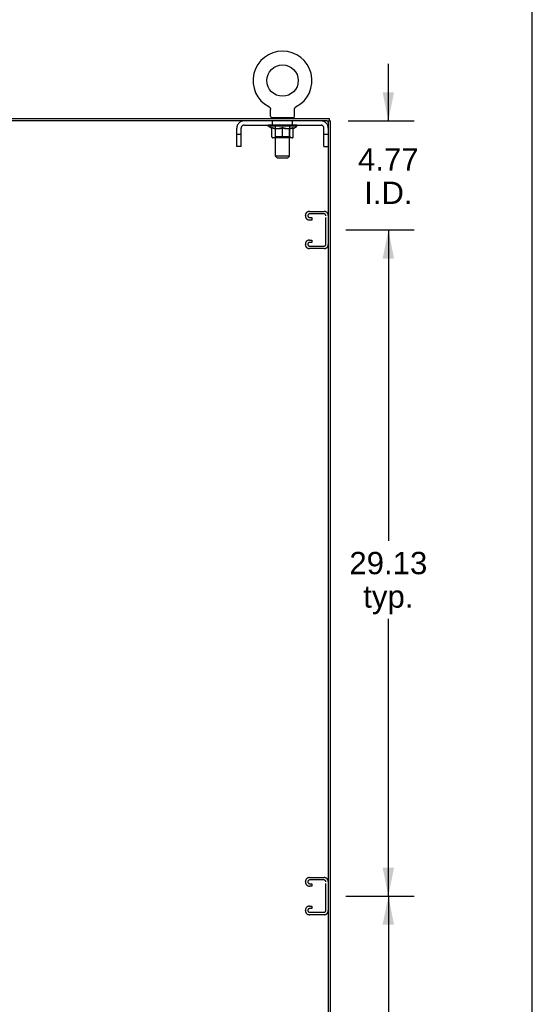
# Model space of a CAD drawing. Header units: inches. Extents: x 0 to 212, y 0 to 138.
# Tile 17 of 17: x 190 to 212, y 43 to 86. Entities that reach past the tile are written whole.
import ezdxf

# ---------------------------------------------------------------- set-up
doc = ezdxf.new("R2010")
doc.units = ezdxf.units.IN
doc.header["$LTSCALE"] = 11.6875
doc.header["$MEASUREMENT"] = 0
doc.linetypes.add('HIDDEN', pattern=[0.2, 0.1, -0.1])
doc.layers.get('0').update_dxf_attribs({"linetype": 'CONTINUOUS'})
for name, color, linetype in [('02___PRT_ALL_AXES', 7, 'CONTINUOUS'), ('DEFAULT_2', 8, 'HIDDEN'), ('DIMENSIONS', 7, 'CONTINUOUS')]:
    doc.layers.add(name, color=color, linetype=linetype)
doc.styles.get("Standard").update_dxf_attribs({"font": 'arial.ttf'})
doc.dimstyles.new('DIMSTYLE_1', dxfattribs={"dimtxt": 0.975, "dimasz": 1.25, "dimexe": 0.09, "dimexo": 0.07, "dimgap": 0.039, "dimtad": 0, "dimtih": 1, "dimtoh": 1, "dimzin": 4, "dimdsep": 46, "dimtxsty": 'Standard', "dimblk": '_FILLED', "dimblk1": '_FILLED', "dimblk2": '_FILLED', "dimcen": 0.09, "dimazin": 1, "dimtfac": 1, "dimtdec": 3, "dimtofl": 0, "dimtmove": 0, "dimatfit": 3, "dimldrblk": '_FILLED', "dimfxl": 1, "dimtolj": 1, "dimtzin": 4, "dimarcsym": 0})

# ---------------------------------------------------------------- blocks, each defined once
blk = doc.blocks.new('_FILLED')
at = {"color": 0, "linetype": 'ByBlock'}
blk.add_solid([(0, 0), (-1, 0.2), (-1, -0.2)], dxfattribs=at)
blk = doc.blocks.new('*D6')
at = {"layer": 'DIMENSIONS', "color": 2, "linetype": 'Continuous'}
for p, q in [((204.352, 47.782), (207.332, 47.782)), ((206.207, 47.782), (206.207, 34.194)), ((206.207, 18.657), (206.207, 30.782)), ((204.352, 18.657), (207.332, 18.657))]:
    blk.add_line(p, q, dxfattribs=at)
at = {"layer": 'DIMENSIONS', "color": 2, "linetype": 'Continuous', "xscale": 1.25, "yscale": 1.25, "zscale": 1.25}
for p, rotation in [((206.207, 47.782), 90), ((206.207, 18.657), 270)]:
    blk.add_blockref('_FILLED', p, dxfattribs=dict(at, rotation=rotation))
at = {"layer": 'DIMENSIONS', "color": 2, "linetype": 'Continuous', "insert": (206.207, 33.707), "char_height": 0.975, "width": 3.40706, "attachment_point": 2, "line_spacing_factor": 0.9}
blk.add_mtext('29.13\\Ptyp.', dxfattribs=at)
blk = doc.blocks.new('*D7')
at = {"layer": 'DIMENSIONS', "color": 2, "linetype": 'Continuous'}
for p, q in [((204.352, 76.907), (207.332, 76.907)), ((206.207, 76.907), (206.207, 63.319)), ((206.207, 47.782), (206.207, 59.907)), ((204.352, 47.782), (207.332, 47.782))]:
    blk.add_line(p, q, dxfattribs=at)
at = {"layer": 'DIMENSIONS', "color": 2, "linetype": 'Continuous', "xscale": 1.25, "yscale": 1.25, "zscale": 1.25}
for p, rotation in [((206.207, 76.907), 90), ((206.207, 47.782), 270)]:
    blk.add_blockref('_FILLED', p, dxfattribs=dict(at, rotation=rotation))
at = {"layer": 'DIMENSIONS', "color": 2, "linetype": 'Continuous', "insert": (206.207, 62.832), "char_height": 0.975, "width": 3.40706, "attachment_point": 2, "line_spacing_factor": 0.9}
blk.add_mtext('29.13\\Ptyp.', dxfattribs=at)
blk = doc.blocks.new('*D8')
at = {"layer": 'DIMENSIONS', "color": 2, "linetype": 'Continuous'}
for p, q in [((206.207, 81.678), (206.207, 84.178)), ((204.448, 81.678), (207.332, 81.678)), ((204.352, 76.907), (207.332, 76.907)), ((206.207, 76.907), (206.207, 74.407))]:
    blk.add_line(p, q, dxfattribs=at)
at = {"layer": 'DIMENSIONS', "color": 2, "linetype": 'Continuous', "xscale": 1.25, "yscale": 1.25, "zscale": 1.25}
for p, rotation in [((206.207, 81.678), 270), ((206.207, 76.907), 90)]:
    blk.add_blockref('_FILLED', p, dxfattribs=dict(at, rotation=rotation))
at = {"layer": 'DIMENSIONS', "color": 2, "linetype": 'Continuous', "insert": (206.207, 80.483), "char_height": 0.975, "width": 2.64954, "attachment_point": 2, "line_spacing_factor": 0.9}
blk.add_mtext('4.77\\PI.D.', dxfattribs=at)

msp = doc.modelspace()

# ---------------------------------------------------------------- linework, layer by layer
at = {"color": 7, "linetype": 'Continuous'}
for p, q in [((212.5, 0), (212.5, 137.5)), ((200.981, 82.301), (200.981, 82.301)), ((200.981, 82.301), (200.986, 82.298)), ((200.984, 82.299), (200.982, 82.3)), ((200.986, 82.298), (200.99, 82.295)), ((200.99, 82.295), (200.994, 82.293)), ((200.994, 82.293), (200.999, 82.29)), ((200.999, 82.29), (201.003, 82.286)), ((201.003, 82.286), (201.007, 82.283)), ((201.007, 82.283), (201.011, 82.28)), ((201.011, 82.28), (201.015, 82.276)), ((201.015, 82.276), (201.018, 82.272)), ((201.018, 82.272), (201.022, 82.268)), ((201.022, 82.269), (201.025, 82.264)), ((201.025, 82.265), (201.029, 82.26)), ((201.028, 82.26), (201.032, 82.256)), ((201.032, 82.256), (201.035, 82.252)), ((201.034, 82.252), (201.037, 82.247)), ((201.037, 82.247), (201.04, 82.243)), ((201.04, 82.243), (201.042, 82.238)), ((201.042, 82.238), (201.045, 82.234)), ((201.045, 82.234), (201.047, 82.229)), ((201.047, 82.229), (201.049, 82.224)), ((202.113, 82.224), (202.115, 82.229)), ((202.115, 82.229), (202.117, 82.234)), ((202.117, 82.234), (202.119, 82.238)), ((202.119, 82.238), (202.122, 82.243)), ((202.122, 82.243), (202.124, 82.247)), ((202.124, 82.247), (202.127, 82.252)), ((202.127, 82.252), (202.13, 82.256)), ((202.13, 82.256), (202.133, 82.26)), ((202.133, 82.26), (202.136, 82.265)), ((202.136, 82.264), (202.14, 82.269)), ((202.14, 82.268), (202.143, 82.272)), ((202.143, 82.272), (202.147, 82.276)), ((202.147, 82.276), (202.151, 82.28)), ((202.151, 82.28), (202.155, 82.283)), ((202.155, 82.283), (202.159, 82.286)), ((202.159, 82.286), (202.163, 82.29)), ((202.163, 82.29), (202.167, 82.293)), ((202.167, 82.293), (202.172, 82.295)), ((202.171, 82.295), (202.176, 82.298)), ((202.172, 82.295), (202.173, 82.296)), ((202.176, 82.298), (202.18, 82.301)), ((202.179, 82.3), (202.177, 82.299)), ((201.049, 82.224), (201.05, 82.219)), ((201.05, 82.219), (201.052, 82.214)), ((201.052, 82.214), (201.053, 82.209)), ((201.053, 82.209), (201.055, 82.204)), ((201.055, 82.204), (201.056, 82.199)), ((201.056, 82.199), (201.056, 82.194)), ((201.058, 82.178), (201.058, 82.173)), ((201.058, 81.881), (201.058, 82.173)), ((201.081, 81.812), (201.081, 81.782)), ((202.081, 81.812), (201.081, 81.812)), ((202.081, 81.812), (202.081, 81.782)), ((202.104, 82.183), (202.105, 82.188)), ((202.104, 81.881), (202.104, 82.173)), ((202.105, 82.194), (202.106, 82.199)), ((202.105, 82.188), (202.105, 82.194)), ((202.106, 82.199), (202.107, 82.204)), ((202.107, 82.204), (202.108, 82.209)), ((202.108, 82.209), (202.11, 82.214)), ((202.11, 82.214), (202.111, 82.219)), ((202.111, 82.219), (202.113, 82.224)), ((203.518, 81.678), (203.685, 81.678)), ((203.581, 81.615), (203.581, 81.678)), ((203.633, 81.678), (203.633, 81.782))]:
    msp.add_line(p, q, dxfattribs=at)
at = {"color": 3, "linetype": 'Continuous'}
for p, q in [((167.737, 81.782), (203.633, 81.782)), ((203.518, 81.678), (167.849, 81.678)), ((203.581, 81.615), (203.581, 9.948)), ((203.685, 9.886), (203.685, 81.678))]:
    msp.add_line(p, q, dxfattribs=at)
at = {"color": 7, "linetype": 'Continuous'}
for points in [[(201.056, 82.194), (201.057, 82.188), (201.057, 82.183)], [(201.057, 82.188), (201.057, 82.183), (201.058, 82.178)], [(202.104, 82.173), (202.104, 82.178), (202.104, 82.183)], [(202.104, 82.173), (202.104, 82.178), (202.104, 82.183)]]:
    msp.add_lwpolyline(points, dxfattribs=at)
msp.add_circle((201.581, 83.44), 0.688, dxfattribs=at)
for centre, radius, start, end in [((201.581, 83.44), 1.288, 297.7005, 242.2995), ((201.127, 81.881), 0.069, 180, 270), ((202.035, 81.881), 0.069, 270, 360)]:
    msp.add_arc(centre, radius, start, end, dxfattribs=at)
at = {"color": 3, "linetype": 'Continuous'}
msp.add_arc((203.518, 81.615), 0.0625, 0, 90, dxfattribs=at)
at = {"layer": '02___PRT_ALL_AXES', "color": 8, "linetype": 'HIDDEN'}
for p, q in [((201.143, 81.491), (201.143, 81.678)), ((202.018, 81.678), (201.143, 81.678)), ((202.018, 81.491), (201.143, 81.491)), ((202.018, 81.491), (202.018, 81.678))]:
    msp.add_line(p, q, dxfattribs=at)
at = {"layer": 'DEFAULT_2', "color": 8, "linetype": 'HIDDEN'}
for p, q in [((200.989, 82.296), (200.99, 82.295)), ((202.18, 82.301), (202.181, 82.301)), ((202.181, 82.301), (202.18, 82.301)), ((201.268, 81.812), (201.268, 81.782)), ((201.893, 81.812), (201.893, 81.782)), ((199.898, 81.491), (203.264, 81.491)), ((200.948, 81.45), (200.948, 81.497)), ((202.214, 81.45), (200.948, 81.45)), ((201.107, 81.339), (200.948, 81.45)), ((200.957, 81.49), (200.957, 81.497)), ((200.966, 81.487), (200.966, 81.49)), ((200.966, 81.487), (202.196, 81.487)), ((200.975, 81.487), (200.975, 81.49)), ((200.976, 81.487), (200.976, 81.49)), ((200.986, 81.49), (200.986, 81.497)), ((201.002, 81.487), (201.002, 81.49)), ((201.004, 81.487), (201.004, 81.49)), ((201.032, 81.49), (201.032, 81.497)), ((201.047, 81.487), (201.047, 81.49)), ((201.05, 81.487), (201.05, 81.49)), ((201.254, 81.49), (201.053, 81.49)), ((201.096, 81.49), (201.096, 81.497)), ((201.097, 81.487), (201.097, 81.49)), ((201.098, 81.487), (201.098, 81.49)), ((201.101, 81.487), (201.101, 81.49)), ((201.108, 81.487), (201.108, 81.49)), ((201.108, 81.487), (201.108, 81.49)), ((201.111, 81.487), (201.111, 81.49)), ((201.115, 81.487), (201.115, 81.491)), ((201.117, 80.976), (201.117, 81.382)), ((201.119, 81.487), (201.119, 81.49)), ((201.133, 81.487), (201.133, 81.49)), ((201.151, 81.487), (201.151, 81.49)), ((201.152, 81.487), (201.152, 81.493)), ((201.172, 81.487), (201.172, 81.49)), ((201.172, 81.487), (201.172, 81.49)), ((201.174, 81.49), (201.174, 81.497)), ((201.183, 81.487), (201.183, 81.49)), ((201.188, 81.487), (201.188, 81.49)), ((201.197, 81.487), (201.197, 81.49)), ((201.208, 81.487), (201.208, 81.494)), ((201.224, 81.487), (201.224, 81.49)), ((201.227, 81.487), (201.227, 81.49)), ((201.254, 81.487), (201.254, 81.49)), ((201.321, 81.49), (201.259, 81.49)), ((201.264, 81.49), (201.264, 81.497)), ((201.268, 80.978), (201.268, 81.447)), ((201.271, 81.487), (201.271, 81.49)), ((201.276, 81.487), (201.276, 81.49)), ((201.281, 80.131), (201.281, 81.777)), ((201.282, 81.487), (201.282, 81.495)), ((201.286, 81.487), (201.286, 81.49)), ((201.297, 81.487), (201.297, 81.49)), ((201.321, 81.487), (201.321, 81.49)), ((201.396, 81.49), (201.337, 81.49)), ((201.357, 81.487), (201.357, 81.49)), ((201.364, 81.49), (201.364, 81.497)), ((201.368, 81.487), (201.368, 81.49)), ((201.37, 81.487), (201.37, 81.496)), ((201.373, 81.487), (201.373, 81.49)), ((201.38, 81.487), (201.38, 81.49)), ((201.396, 81.487), (201.396, 81.49)), ((201.476, 81.49), (201.422, 81.49)), ((201.435, 81.487), (201.435, 81.49)), ((201.466, 81.49), (201.544, 81.495)), ((201.471, 81.49), (201.471, 81.497)), ((201.471, 81.49), (201.471, 81.497)), ((201.471, 81.497), (201.471, 81.497)), ((201.471, 81.487), (201.471, 81.49)), ((201.475, 81.487), (201.475, 81.49)), ((201.476, 81.487), (201.476, 81.49)), ((201.477, 81.487), (201.477, 81.49)), ((201.512, 81.49), (201.576, 81.49)), ((201.517, 81.487), (201.517, 81.49)), ((201.523, 81.49), (201.523, 81.493)), ((201.544, 81.49), (201.544, 81.495)), ((201.56, 81.487), (201.56, 81.49)), ((201.578, 81.49), (201.578, 81.49)), ((201.578, 81.487), (201.578, 81.49)), ((201.578, 81.487), (201.578, 81.49)), ((201.581, 81.49), (201.581, 81.497)), ((201.581, 81.497), (201.695, 81.49)), ((201.581, 80.939), (201.581, 81.382)), ((201.583, 81.487), (201.583, 81.49)), ((201.583, 81.487), (201.583, 81.49)), ((201.583, 81.49), (201.583, 81.49)), ((201.602, 81.487), (201.602, 81.49)), ((201.602, 81.49), (201.65, 81.49)), ((201.644, 81.487), (201.644, 81.49)), ((201.685, 81.487), (201.685, 81.49)), ((201.685, 81.487), (201.685, 81.49)), ((201.685, 81.49), (201.74, 81.49)), ((201.686, 81.487), (201.686, 81.49)), ((201.69, 81.49), (201.69, 81.497)), ((201.69, 81.497), (201.691, 81.497)), ((201.69, 81.487), (201.69, 81.49)), ((201.691, 81.49), (201.691, 81.497)), ((201.727, 81.487), (201.727, 81.49)), ((201.766, 81.487), (201.766, 81.49)), ((201.766, 81.49), (201.825, 81.49)), ((201.781, 81.487), (201.781, 81.49)), ((201.789, 81.487), (201.789, 81.49)), ((201.791, 81.487), (201.791, 81.496)), ((201.794, 81.487), (201.794, 81.49)), ((201.797, 81.49), (201.797, 81.497)), ((201.805, 81.487), (201.805, 81.49)), ((201.841, 81.487), (201.841, 81.49)), ((201.841, 81.49), (201.903, 81.49)), ((201.865, 81.487), (201.865, 81.49)), ((201.876, 81.487), (201.876, 81.49)), ((201.88, 81.487), (201.88, 81.495)), ((201.881, 80.131), (201.881, 81.777)), ((201.886, 81.487), (201.886, 81.49)), ((201.891, 81.487), (201.891, 81.49)), ((201.894, 80.978), (201.894, 81.447)), ((201.897, 81.49), (201.897, 81.497)), ((201.908, 81.487), (201.908, 81.49)), ((201.908, 81.49), (202.109, 81.49)), ((201.935, 81.487), (201.935, 81.49)), ((201.938, 81.487), (201.938, 81.49)), ((201.953, 81.487), (201.953, 81.494)), ((201.965, 81.487), (201.965, 81.49)), ((201.974, 81.487), (201.974, 81.49)), ((201.978, 81.487), (201.978, 81.49)), ((201.988, 81.49), (201.988, 81.497)), ((201.989, 81.487), (201.989, 81.49)), ((201.989, 81.487), (201.989, 81.49)), ((202.01, 81.487), (202.01, 81.493)), ((202.01, 81.487), (202.01, 81.49)), ((202.028, 81.487), (202.028, 81.49)), ((202.042, 81.487), (202.042, 81.49)), ((202.044, 80.976), (202.044, 81.382)), ((202.047, 81.487), (202.047, 81.491)), ((202.05, 81.487), (202.05, 81.49)), ((202.054, 81.487), (202.054, 81.49)), ((202.054, 81.487), (202.054, 81.49)), ((202.055, 81.339), (202.214, 81.45)), ((202.061, 81.487), (202.061, 81.49)), ((202.064, 81.487), (202.064, 81.49)), ((202.065, 81.487), (202.065, 81.49)), ((202.066, 81.49), (202.066, 81.497)), ((202.112, 81.487), (202.112, 81.49)), ((202.115, 81.487), (202.115, 81.49)), ((202.129, 81.49), (202.129, 81.497)), ((202.158, 81.487), (202.158, 81.49)), ((202.16, 81.487), (202.16, 81.49)), ((202.176, 81.49), (202.176, 81.497)), ((202.186, 81.487), (202.186, 81.49)), ((202.187, 81.487), (202.187, 81.49)), ((202.196, 81.487), (202.196, 81.49)), ((202.204, 81.49), (202.204, 81.497)), ((202.214, 81.45), (202.214, 81.497)), ((199.581, 80.553), (199.581, 81.361)), ((199.768, 81.083), (199.581, 81.083)), ((199.768, 80.553), (199.768, 81.361)), ((201.107, 81.339), (201.117, 81.339)), ((202.007, 80.939), (201.154, 80.939)), ((201.268, 80.978), (201.228, 80.939)), ((201.26, 81.339), (201.44, 81.339)), ((201.894, 80.978), (201.268, 80.978)), ((201.722, 81.339), (201.902, 81.339)), ((201.894, 80.978), (201.933, 80.939)), ((202.044, 81.339), (202.055, 81.339)), ((203.394, 80.553), (203.394, 81.361)), ((203.581, 81.083), (203.394, 81.083)), ((199.768, 80.553), (199.581, 80.553)), ((203.394, 80.553), (203.581, 80.553)), ((201.881, 80.131), (201.281, 80.131)), ((201.35, 80.062), (201.281, 80.131)), ((201.812, 80.062), (201.881, 80.131)), ((201.35, 80.062), (201.812, 80.062)), ((202.581, 77.524), (202.581, 77.539)), ((202.761, 77.719), (203.401, 77.719)), ((203.387, 77.615), (202.775, 77.615)), ((203.477, 76.288), (203.477, 77.525)), ((202.862, 77.344), (202.761, 77.344)), ((202.775, 77.448), (202.862, 77.448)), ((202.862, 77.448), (202.862, 77.344)), ((202.581, 76.274), (202.581, 76.289)), ((202.761, 76.469), (202.862, 76.469)), ((202.862, 76.365), (202.775, 76.365)), ((202.862, 76.469), (202.862, 76.365)), ((203.401, 76.094), (202.761, 76.094)), ((202.775, 76.198), (203.387, 76.198)), ((202.581, 48.399), (202.581, 48.414)), ((202.761, 48.594), (203.401, 48.594)), ((202.862, 48.219), (202.761, 48.219)), ((203.387, 48.49), (202.775, 48.49)), ((202.775, 48.323), (202.862, 48.323)), ((202.862, 48.323), (202.862, 48.219)), ((203.477, 47.163), (203.477, 48.4)), ((202.581, 47.149), (202.581, 47.164)), ((202.761, 47.344), (202.862, 47.344)), ((203.401, 46.969), (202.761, 46.969)), ((202.862, 47.24), (202.775, 47.24)), ((202.775, 47.073), (203.387, 47.073)), ((202.862, 47.344), (202.862, 47.24))]:
    msp.add_line(p, q, dxfattribs=at)
for points in [[(201.267, 81.339), (201.243, 81.343), (201.218, 81.349), (201.193, 81.355), (201.168, 81.363), (201.143, 81.372), (201.117, 81.382)], [(201.117, 81.381), (201.142, 81.372), (201.166, 81.363), (201.19, 81.355), (201.213, 81.349), (201.236, 81.343), (201.26, 81.339)], [(201.581, 81.382), (201.555, 81.372), (201.529, 81.363), (201.504, 81.356), (201.479, 81.349), (201.454, 81.343), (201.43, 81.339)], [(201.44, 81.339), (201.463, 81.343), (201.486, 81.349), (201.509, 81.355), (201.533, 81.363), (201.557, 81.371), (201.581, 81.381)], [(201.732, 81.339), (201.707, 81.343), (201.682, 81.349), (201.657, 81.356), (201.632, 81.363), (201.607, 81.372), (201.581, 81.382)], [(201.581, 81.381), (201.605, 81.371), (201.629, 81.363), (201.653, 81.355), (201.676, 81.349), (201.699, 81.343), (201.722, 81.339)], [(202.044, 81.382), (202.018, 81.372), (201.993, 81.363), (201.968, 81.355), (201.943, 81.349), (201.919, 81.343), (201.894, 81.339)], [(201.902, 81.339), (201.925, 81.343), (201.949, 81.349), (201.972, 81.356), (201.996, 81.363), (202.02, 81.372), (202.044, 81.381)]]:
    msp.add_lwpolyline(points, dxfattribs=at)
for centre, radius, start, end in [((201.246, 81.777), 0.0345, 0, 90), ((201.915, 81.777), 0.0345, 90, 180), ((199.898, 81.361), 0.317, 90, 180), ((199.898, 81.361), 0.13, 90, 180), ((201.228, 81.447), 0.0398, 0, 90), ((201.933, 81.447), 0.0398, 90, 180), ((203.264, 81.361), 0.317, 0, 90), ((203.264, 81.361), 0.13, 0, 90), ((201.154, 80.976), 0.0371, 180, 270), ((202.007, 80.976), 0.0371, 270, 360), ((202.761, 77.539), 0.18, 90, 180), ((202.761, 77.524), 0.18, 180, 270), ((202.775, 77.525), 0.09, 90, 180), ((202.775, 77.538), 0.09, 188.2192, 270), ((203.387, 77.525), 0.09, 0, 90), ((203.401, 77.539), 0.18, 0, 90), ((202.761, 76.289), 0.18, 90, 180), ((202.761, 76.274), 0.18, 180, 270), ((202.775, 76.275), 0.09, 90, 180), ((202.775, 76.288), 0.09, 188.2192, 270), ((203.387, 76.288), 0.09, 270, 360), ((203.401, 76.274), 0.18, 270, 360), ((202.761, 48.414), 0.18, 90, 180), ((202.761, 48.399), 0.18, 180, 270), ((202.775, 48.4), 0.09, 90, 180), ((202.775, 48.413), 0.09, 188.2192, 270), ((203.387, 48.4), 0.09, 0, 90), ((203.401, 48.414), 0.18, 0, 90), ((202.761, 47.164), 0.18, 90, 180), ((202.761, 47.149), 0.18, 180, 270), ((202.775, 47.15), 0.09, 90, 180), ((202.775, 47.163), 0.09, 188.2192, 270), ((203.387, 47.163), 0.09, 270, 360), ((203.401, 47.149), 0.18, 270, 360)]:
    msp.add_arc(centre, radius, start, end, dxfattribs=at)
for centre, major_axis, ratio, start_param, end_param in [((200.928, 81.485), (0.198, 0), 0.060556, 0.430652, 1.470503), ((201.581, 81.497), (0.633, 0.007), 0.05963, 2.96643, 3.140963), ((201.581, 81.497), (0.633, 0), 0.060556, -3.141593, -2.96706), ((200.928, 81.478), (0.198, 0.002), 0.05963, 1.376596, 1.469874), ((200.903, 81.485), (0.198, 0.002), 0.05963, 0.25549, 1.295341), ((200.972, 81.485), (0.198, -0.002), 0.05963, 0.605815, 1.645666), ((201.581, 81.497), (0.633, 0.013), 0.05688, 2.791345, 2.965878), ((201.581, 81.497), (0.633, -0.007), 0.05963, -2.96643, -2.791898), ((200.972, 81.478), (0.198, 0), 0.060556, 1.551758, 1.645036), ((200.903, 81.478), (0.198, 0.004), 0.05688, 1.20151, 1.294789), ((200.973, 81.481), (0.164, 0.002), 0.05963, 1.065228, 1.614276), ((200.953, 81.481), (0.164, 0.003), 0.05688, 0.890143, 1.43919), ((201.011, 81.481), (0.164, 0), 0.060556, 1.240391, 1.789438), ((200.9, 81.485), (0.198, 0.004), 0.05688, 0.080405, 1.120256), ((201.035, 81.485), (0.198, -0.004), 0.05688, 0.7809, 1.820751), ((201.581, 81.497), (0.633, 0.019), 0.052395, 2.616403, 2.790936), ((201.581, 81.497), (0.633, -0.013), 0.05688, -2.791345, -2.616812), ((201.035, 81.478), (0.198, -0.002), 0.05963, 1.72692, 1.820198), ((200.9, 81.478), (0.198, 0.006), 0.052395, 1.026568, 1.119847), ((200.953, 81.481), (0.164, 0.005), 0.052395, 0.715201, 1.264248), ((201.067, 81.481), (0.164, -0.002), 0.05963, 1.415553, 1.9646), ((201.114, 81.485), (0.198, -0.006), 0.052395, 0.955842, 1.995693), ((201.581, 81.497), (0.633, 0.025), 0.046319, 2.441654, 2.616187), ((201.581, 81.497), (0.633, -0.019), 0.052395, -2.616403, -2.44187), ((200.917, 81.485), (0.198, 0.006), 0.052395, -0.094537, 0.945314), ((201.114, 81.478), (0.198, -0.004), 0.05688, 1.902006, 1.995284), ((200.917, 81.478), (0.198, 0.008), 0.046319, 0.851819, 0.945098), ((200.971, 81.481), (0.164, 0.006), 0.046319, 0.540452, 1.089499), ((201.138, 81.481), (0.164, -0.003), 0.05688, 1.590638, 2.139686), ((201.207, 81.485), (0.198, -0.008), 0.046319, 1.130591, 2.170442), ((201.581, 81.497), (0.633, 0.029), 0.038841, 2.267123, 2.441656), ((201.581, 81.497), (0.633, -0.025), 0.046319, -2.441654, -2.267121), ((200.954, 81.485), (0.198, 0.008), 0.046319, -0.269286, 0.770565), ((201.207, 81.478), (0.198, -0.006), 0.052395, 2.076947, 2.170226), ((200.954, 81.478), (0.198, 0.009), 0.038841, 0.677289, 0.770567), ((201.008, 81.481), (0.164, 0.008), 0.038841, 0.365921, 0.914969), ((201.222, 81.481), (0.164, -0.005), 0.052395, 1.76558, 2.314627), ((201.312, 81.485), (0.198, -0.009), 0.038841, 1.305122, 2.344973), ((201.581, 81.497), (0.633, 0.033), 0.030195, 2.09281, 2.267343), ((201.581, 81.497), (0.633, -0.029), 0.038841, -2.267123, -2.092591), ((201.01, 81.485), (0.198, 0.009), 0.038841, -0.443817, 0.596034), ((201.312, 81.478), (0.198, -0.008), 0.046319, 2.251696, 2.344975), ((201.01, 81.478), (0.198, 0.01), 0.030195, 0.502975, 0.596254), ((201.062, 81.481), (0.164, 0.009), 0.030195, 0.191608, 0.740655), ((201.318, 81.481), (0.164, -0.006), 0.046319, 1.940329, 2.489376), ((201.084, 81.485), (0.198, 0.01), 0.030195, -0.61813, 0.421721), ((201.425, 81.485), (0.198, -0.01), 0.030195, 1.479435, 2.519286), ((201.581, 81.497), (0.633, 0.036), 0.020645, 1.918687, 2.09322), ((201.581, 81.497), (0.633, -0.033), 0.030195, -2.09281, -1.918277), ((201.425, 81.478), (0.198, -0.009), 0.038841, 2.426227, 2.519505), ((201.084, 81.478), (0.198, 0.011), 0.020645, 0.328852, 0.422131), ((201.132, 81.481), (0.164, 0.009), 0.020645, 0.017485, 0.566532), ((201.421, 81.481), (0.164, -0.008), 0.038841, 2.11486, 2.663907), ((201.172, 81.485), (0.198, 0.011), 0.020645, -0.792253, 0.247598), ((201.543, 81.485), (0.198, -0.011), 0.020645, 1.653558, 2.693409), ((201.581, 81.497), (0.633, 0.038), 0.010478, 1.744704, 1.919237), ((201.581, 81.497), (0.633, -0.036), 0.020645, -1.918687, -1.744154), ((201.543, 81.478), (0.198, -0.01), 0.030195, 2.60054, 2.693819), ((201.172, 81.478), (0.198, 0.012), 0.010478, 0.154869, 0.248148), ((201.216, 81.481), (0.164, 0.01), 0.010478, 6.126688, 6.675735), ((201.53, 81.481), (0.164, -0.009), 0.030195, 2.289173, 2.83822), ((201.273, 81.485), (0.198, 0.012), 0.010478, -0.966236, -0.000846), ((201.662, 81.485), (0.198, -0.012), 0.010478, 1.827541, 2.867392), ((201.581, 81.497), (0.633, -0.038), 0.010478, -1.744704, -1.570171), ((201.662, 81.478), (0.198, -0.011), 0.020645, 2.774664, 2.867942), ((201.64, 81.481), (0.164, -0.009), 0.020645, 2.463296, 3.012344), ((201.5, 81.485), (0.198, 0.012), 0.010478, 0.274201, 1.314052), ((201.414, 81.481), (0.164, 0.01), 0.010478, -0.000298, 0.504314), ((201.384, 81.478), (0.198, 0.012), 0.010478, 0.192946, 0.399283), ((201.581, 81.497), (0.633, 0.038), 0.010478, -1.578586, -1.396888), ((201.778, 81.478), (0.198, -0.012), 0.010478, 2.948646, 3.041925), ((201.748, 81.481), (0.164, -0.01), 0.010478, 2.637279, 3.142076), ((201.619, 81.485), (0.198, 0.011), 0.020645, 0.448184, 1.488034), ((201.522, 81.481), (0.164, 0.009), 0.020645, 0.129249, 0.678296), ((201.5, 81.478), (0.198, 0.011), 0.020645, 0.273651, 0.366929), ((201.888, 81.485), (0.198, -0.012), 0.010478, -3.140747, -2.175357), ((201.581, 81.497), (0.633, 0.036), 0.020645, -1.397439, -1.222906), ((201.581, 81.497), (0.633, -0.038), 0.010478, 1.222355, 1.396888), ((201.737, 81.485), (0.198, 0.01), 0.030195, 0.622307, 1.662158), ((201.632, 81.481), (0.164, 0.009), 0.030195, 0.303372, 0.852419), ((201.945, 81.481), (0.164, -0.01), 0.010478, 2.749043, 3.29809), ((201.989, 81.485), (0.198, -0.011), 0.020645, 2.893995, 3.933846), ((201.619, 81.478), (0.198, 0.01), 0.030195, 0.447774, 0.541052), ((201.989, 81.478), (0.198, -0.012), 0.010478, 2.893445, 2.986723), ((201.581, 81.497), (0.633, 0.033), 0.030195, -1.223315, -1.048783), ((201.85, 81.485), (0.198, 0.009), 0.038841, 0.79662, 1.836471), ((201.581, 81.497), (0.633, -0.036), 0.020645, 1.048373, 1.222906), ((201.74, 81.481), (0.164, 0.008), 0.038841, 0.477686, 1.026733), ((202.029, 81.481), (0.164, -0.009), 0.020645, 2.57506, 3.124108), ((202.078, 81.485), (0.198, -0.01), 0.030195, 2.719872, 3.759723), ((201.954, 81.485), (0.198, 0.008), 0.046319, 0.971151, 2.011002), ((201.737, 81.478), (0.198, 0.009), 0.038841, 0.622087, 0.715366), ((202.078, 81.478), (0.198, -0.011), 0.020645, 2.719462, 2.812741), ((201.581, 81.497), (0.633, 0.029), 0.038841, -1.049002, -0.874469), ((201.581, 81.497), (0.633, -0.033), 0.030195, 0.87425, 1.048783), ((201.844, 81.481), (0.164, 0.006), 0.046319, 0.652216, 1.201263), ((202.048, 81.485), (0.198, 0.006), 0.052395, 1.1459, 2.185751), ((202.099, 81.481), (0.164, -0.009), 0.030195, 2.400937, 2.949985), ((202.152, 81.485), (0.198, -0.009), 0.038841, 2.545558, 3.585409), ((201.939, 81.481), (0.164, 0.005), 0.052395, 0.826965, 1.376012), ((201.85, 81.478), (0.198, 0.008), 0.046319, 0.796618, 0.889896), ((202.152, 81.478), (0.198, -0.01), 0.030195, 2.545339, 2.638617), ((202.127, 81.485), (0.198, 0.004), 0.05688, 1.320842, 2.360692), ((201.581, 81.497), (0.633, 0.025), 0.046319, -0.874471, -0.699939), ((201.581, 81.497), (0.633, -0.029), 0.038841, 0.699936, 0.874469), ((202.208, 81.485), (0.198, -0.008), 0.046319, 2.371028, 3.410879), ((202.154, 81.481), (0.164, -0.008), 0.038841, 2.226624, 2.775671), ((202.19, 81.485), (0.198, 0.002), 0.05963, 1.495927, 2.535778), ((202.024, 81.481), (0.164, 0.003), 0.05688, 1.001907, 1.550954), ((202.245, 81.485), (0.198, -0.006), 0.052395, 2.196279, 3.23613), ((202.191, 81.481), (0.164, -0.006), 0.046319, 2.052093, 2.601141), ((201.954, 81.478), (0.198, 0.006), 0.052395, 0.971367, 1.064645), ((202.234, 81.485), (0.198, 0), 0.060556, 1.671089, 2.71094), ((202.208, 81.478), (0.198, -0.009), 0.038841, 2.371026, 2.464304), ((202.262, 81.485), (0.198, -0.004), 0.05688, 2.021337, 3.061188), ((201.581, 81.497), (0.633, 0.019), 0.052395, -0.699723, -0.52519), ((201.581, 81.497), (0.633, -0.025), 0.046319, 0.525406, 0.699939), ((202.258, 81.485), (0.198, -0.002), 0.05963, 1.846251, 2.886102), ((202.095, 81.481), (0.164, 0.002), 0.05963, 1.176993, 1.72604), ((202.209, 81.481), (0.164, -0.005), 0.052395, 1.877344, 2.426392), ((202.15, 81.481), (0.164, 0), 0.060556, 1.352155, 1.901202), ((202.208, 81.481), (0.164, -0.003), 0.05688, 1.702402, 2.25145), ((202.189, 81.481), (0.164, -0.002), 0.05963, 1.527317, 2.076364), ((202.048, 81.478), (0.198, 0.004), 0.05688, 1.146309, 1.239587), ((202.245, 81.478), (0.198, -0.008), 0.046319, 2.196495, 2.289773), ((201.581, 81.497), (0.633, 0.013), 0.05688, -0.524781, -0.350248), ((201.581, 81.497), (0.633, -0.019), 0.052395, 0.350657, 0.52519), ((202.127, 81.478), (0.198, 0.002), 0.05963, 1.321394, 1.414673), ((202.262, 81.478), (0.198, -0.006), 0.052395, 2.021746, 2.115024), ((201.581, 81.497), (0.633, 0.007), 0.05963, -0.349695, -0.175162), ((201.581, 81.497), (0.633, -0.013), 0.05688, 0.175715, 0.350248), ((202.19, 81.478), (0.198, 0), 0.060556, 1.496556, 1.589835), ((202.258, 81.478), (0.198, -0.004), 0.05688, 1.846804, 1.940083), ((202.234, 81.478), (0.198, -0.002), 0.05963, 1.671719, 1.764997), ((201.581, 81.497), (0.633, 0), 0.060556, -0.174533, 0), ((201.581, 81.497), (0.633, -0.007), 0.05963, 0.000629, 0.175162)]:
    msp.add_ellipse(centre, major_axis=major_axis, ratio=ratio, start_param=start_param, end_param=end_param, dxfattribs=at)

# ---------------------------------------------------------------- dimensions: what is measured, and where the dimension line sits
at = {"layer": 'DIMENSIONS', "color": 2, "linetype": 'Continuous'}
for base, p1, p2, angle, text, picture, middle in [((206.207, 76.907), (204.378, 81.678), (204.282, 76.907), 270, '<>\\PI.D.', '*D8', (206.207, 79.265)), ((206.206980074, 76.906896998), (204.281792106, 47.781896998), (204.281792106, 76.906896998), 90, '<>\\Ptyp.', '*D7', (206.206980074, 61.613146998)), ((206.206980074, 47.781896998), (204.281792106, 18.656896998), (204.281792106, 47.781896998), 90, '<>\\Ptyp.', '*D6', (206.206980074, 32.488146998))]:
    dim = msp.add_linear_dim(base=base, p1=p1, p2=p2, angle=angle, text=text, dimstyle='DIMSTYLE_1', dxfattribs=at)
    dim.commit()
    dim.dimension.update_dxf_attribs({"geometry": picture, "text_midpoint": middle, "dimtype": 160})

doc.saveas('drawing.dxf')
